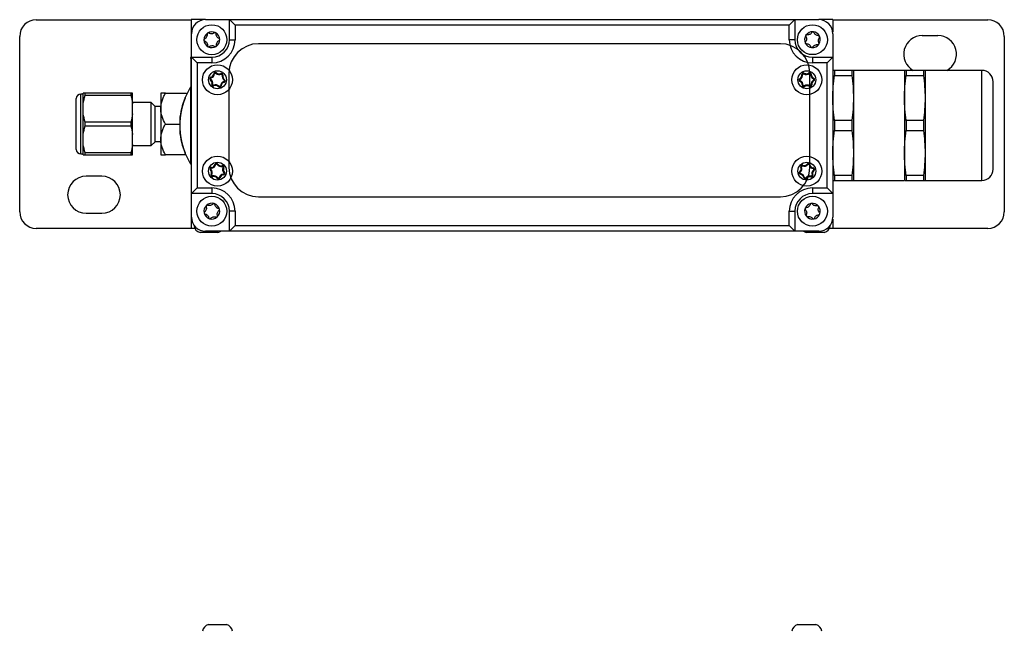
# Model space of a CAD drawing. Header units: inches. Extents: x 2.4 to 15.9, y 1.7 to 9.8.
# Tile 4 of 6: x 5.1 to 8.6, y 7.6 to 9.8. Entities that reach past the tile are written whole.
import ezdxf

# ---------------------------------------------------------------- set-up
doc = ezdxf.new("R2010")
doc.units = ezdxf.units.IN
doc.header["$MEASUREMENT"] = 0

msp = doc.modelspace()

# ---------------------------------------------------------------- linework, layer by layer
at = {"color": 7, "linetype": 'Continuous', "lineweight": 25}
for p, q in [((5.1591, 9.7543), (5.71, 9.7543)), ((5.7605, 9.7546), (5.71, 9.7546)), ((5.71, 9.7546), (5.71, 9.6234)), ((5.7605, 9.7546), (5.8455, 9.7546)), ((5.8455, 9.7546), (7.8555, 9.7546)), ((5.8455, 9.7546), (5.8655, 9.7346)), ((5.8455, 9.6833), (5.8455, 9.7546)), ((7.8355, 9.7346), (5.8655, 9.7346)), ((5.8655, 9.7346), (5.8655, 9.6833)), ((7.8555, 9.7546), (7.8355, 9.7346)), ((7.8355, 9.6833), (7.8355, 9.7346)), ((7.8555, 9.7546), (7.9405, 9.7546)), ((7.8555, 9.7546), (7.8555, 9.6833)), ((7.99, 9.7546), (7.9405, 9.7546)), ((7.99, 9.7546), (7.99, 9.7116)), ((7.99, 9.7543), (8.5409, 9.7543)), ((5.1, 9.0709), (5.1, 9.6952)), ((5.7105, 9.6208), (5.7105, 9.7046)), ((7.9905, 9.7046), (7.9905, 9.6208)), ((8.3084, 9.6978), (8.364, 9.6978)), ((8.6, 9.6952), (8.6, 9.0709)), ((5.8455, 9.6833), (5.8655, 9.6833)), ((7.8555, 9.6833), (7.8355, 9.6833)), ((5.708, 9.6159), (5.708, 9.5158)), ((5.7105, 9.6208), (5.783, 9.6208)), ((5.7305, 9.6008), (5.7105, 9.6208)), ((5.7105, 9.1358), (5.7105, 9.6208)), ((5.783, 9.6008), (5.7305, 9.6008)), ((5.7305, 9.6008), (5.7305, 9.1558)), ((5.783, 9.6208), (5.783, 9.6008)), ((7.918, 9.6208), (7.918, 9.6008)), ((7.918, 9.6208), (7.9905, 9.6208)), ((7.9705, 9.6008), (7.918, 9.6008)), ((7.9905, 9.6208), (7.9705, 9.6008)), ((7.9705, 9.1558), (7.9705, 9.6008)), ((7.9905, 9.6208), (7.9905, 9.1358)), ((5.7915, 9.5624), (5.7902, 9.5625)), ((5.7927, 9.5623), (5.7915, 9.5624)), ((5.7974, 9.564), (5.7983, 9.5649)), ((5.7992, 9.5657), (5.7983, 9.5649)), ((5.8154, 9.5627), (5.816, 9.5616)), ((5.8165, 9.5605), (5.816, 9.5616)), ((5.8215, 9.5569), (5.8203, 9.5573)), ((5.8227, 9.5566), (5.8215, 9.5569)), ((7.8821, 9.5594), (7.8808, 9.5593)), ((7.8833, 9.5596), (7.8821, 9.5594)), ((7.8875, 9.5622), (7.8882, 9.5633)), ((7.8889, 9.5643), (7.8882, 9.5633)), ((7.9054, 9.5649), (7.9062, 9.5639)), ((7.9069, 9.5629), (7.9062, 9.5639)), ((7.9126, 9.5605), (7.9113, 9.5606)), ((7.9138, 9.5604), (7.9126, 9.5605)), ((7.9906, 9.5742), (7.9905, 9.5742)), ((7.9961, 9.5742), (7.9961, 9.5565)), ((8.0581, 9.5742), (7.9961, 9.5742)), ((7.9961, 9.5565), (8.0581, 9.5565)), ((8.0581, 9.5742), (8.0581, 9.5565)), ((8.0636, 9.5742), (8.0581, 9.5742)), ((8.0637, 9.5735), (8.0637, 9.1831)), ((8.2451, 9.5742), (8.0654, 9.5742)), ((8.2451, 9.574), (8.2451, 9.3783)), ((8.2507, 9.5742), (8.2507, 9.5565)), ((8.3126, 9.5742), (8.2507, 9.5742)), ((8.2507, 9.5565), (8.3126, 9.5565)), ((8.3126, 9.5742), (8.3126, 9.5565)), ((8.3182, 9.5742), (8.3126, 9.5742)), ((8.3183, 9.5735), (8.3183, 9.1831)), ((8.5201, 9.5742), (8.32, 9.5742)), ((8.5201, 9.1824), (8.5201, 9.5742)), ((5.7785, 9.5416), (5.7778, 9.5406)), ((5.7792, 9.5426), (5.7785, 9.5416)), ((5.7798, 9.5488), (5.7795, 9.55)), ((5.7801, 9.5475), (5.7798, 9.5488)), ((5.7845, 9.5247), (5.7833, 9.525)), ((5.7857, 9.5244), (5.7845, 9.5247)), ((5.79, 9.52), (5.7895, 9.5211)), ((5.8262, 9.5329), (5.8259, 9.5341)), ((5.8265, 9.5316), (5.8262, 9.5329)), ((5.8275, 9.54), (5.8268, 9.539)), ((5.8282, 9.541), (5.8275, 9.54)), ((7.8736, 9.5436), (7.8731, 9.5447)), ((7.8739, 9.5363), (7.8734, 9.5352)), ((7.8742, 9.5424), (7.8736, 9.5436)), ((7.8744, 9.5375), (7.8739, 9.5363)), ((7.8834, 9.5211), (7.8822, 9.5212)), ((7.8847, 9.521), (7.8834, 9.5211)), ((7.9139, 9.5222), (7.9127, 9.522)), ((7.9152, 9.5223), (7.9139, 9.5222)), ((7.9221, 9.5453), (7.9216, 9.5441)), ((7.9224, 9.538), (7.9218, 9.5392)), ((7.9226, 9.5465), (7.9221, 9.5453)), ((7.9229, 9.5369), (7.9224, 9.538)), ((5.3262, 9.4896), (5.3169, 9.4896)), ((5.3169, 9.2771), (5.3169, 9.4896)), ((5.3262, 9.4557), (5.3262, 9.4926)), ((5.3327, 9.4857), (5.3327, 9.4926)), ((5.4948, 9.4926), (5.3327, 9.4926)), ((5.3327, 9.4857), (5.4948, 9.4857)), ((5.4948, 9.4926), (5.4948, 9.4857)), ((5.5012, 9.4557), (5.5012, 9.4926)), ((5.6012, 9.4927), (5.6012, 9.438)), ((5.6182, 9.4927), (5.6931, 9.4927)), ((5.7105, 9.5158), (5.708, 9.5158)), ((5.708, 9.2408), (5.708, 9.5158)), ((5.79, 9.52), (5.7906, 9.5189)), ((5.8077, 9.5168), (5.8068, 9.5159)), ((5.8077, 9.5168), (5.8086, 9.5176)), ((5.8145, 9.5192), (5.8133, 9.5193)), ((5.8158, 9.5191), (5.8145, 9.5192)), ((7.8898, 9.5177), (7.8891, 9.5187)), ((7.8898, 9.5177), (7.8906, 9.5167)), ((7.9078, 9.5183), (7.9071, 9.5173)), ((7.9078, 9.5183), (7.9085, 9.5194)), ((5.3262, 9.4202), (5.3262, 9.4557)), ((5.5678, 9.4596), (5.5012, 9.4596)), ((5.5012, 9.4202), (5.5012, 9.4557)), ((5.5812, 9.4461), (5.5678, 9.4596)), ((5.5678, 9.3172), (5.5678, 9.4596)), ((5.688, 9.4757), (5.688, 9.4776)), ((5.3262, 9.3464), (5.3262, 9.4202)), ((5.5012, 9.3464), (5.5012, 9.4202)), ((5.5812, 9.3289), (5.5812, 9.4461)), ((5.6012, 9.4458), (5.5812, 9.4458)), ((5.6012, 9.438), (5.6012, 9.3286)), ((5.3327, 9.3765), (5.3327, 9.3901)), ((5.4948, 9.3901), (5.3327, 9.3901)), ((5.4948, 9.3901), (5.4948, 9.3765)), ((5.6182, 9.3833), (5.6688, 9.3833)), ((5.6695, 9.3977), (5.6687, 9.3977)), ((7.9961, 9.396), (7.9961, 9.3606)), ((8.0581, 9.396), (7.9961, 9.396)), ((8.0581, 9.396), (8.0581, 9.3606)), ((8.2507, 9.396), (8.2507, 9.3606)), ((8.3126, 9.396), (8.2507, 9.396)), ((8.3126, 9.396), (8.3126, 9.3606)), ((5.3262, 9.311), (5.3262, 9.3464)), ((5.3327, 9.3765), (5.4948, 9.3765)), ((5.5012, 9.311), (5.5012, 9.3464)), ((5.6687, 9.3589), (5.6695, 9.3589)), ((7.9961, 9.3606), (8.0581, 9.3606)), ((8.2451, 9.3783), (8.2451, 9.1827)), ((8.2507, 9.3606), (8.3126, 9.3606)), ((8.5605, 9.2228), (8.5605, 9.3783)), ((5.3262, 9.2741), (5.3262, 9.311)), ((5.5012, 9.2741), (5.5012, 9.311)), ((5.5678, 9.307), (5.5812, 9.3205)), ((5.5678, 9.307), (5.5678, 9.3172)), ((5.5812, 9.3205), (5.5812, 9.3289)), ((5.5812, 9.3208), (5.6012, 9.3208)), ((5.6012, 9.3286), (5.6012, 9.2739)), ((5.3169, 9.2771), (5.3262, 9.2771)), ((5.4948, 9.2809), (5.3327, 9.2809)), ((5.3327, 9.2741), (5.3327, 9.2809)), ((5.4948, 9.2809), (5.4948, 9.2741)), ((5.5012, 9.307), (5.5678, 9.307)), ((5.688, 9.279), (5.688, 9.281)), ((5.3327, 9.2741), (5.4948, 9.2741)), ((5.6902, 9.2739), (5.6182, 9.2739)), ((5.708, 9.2408), (5.7105, 9.2408)), ((5.71, 9.2408), (5.71, 9.0121)), ((5.8019, 9.2396), (5.8029, 9.2403)), ((5.804, 9.241), (5.8029, 9.2403)), ((7.8995, 9.241), (7.9005, 9.2402)), ((7.9015, 9.2394), (7.9005, 9.2402)), ((5.7791, 9.2212), (5.7782, 9.2203)), ((5.78, 9.2221), (5.7791, 9.2212)), ((5.7817, 9.228), (5.7817, 9.2292)), ((5.7818, 9.2267), (5.7817, 9.228)), ((5.7957, 9.2392), (5.7945, 9.2396)), ((5.7969, 9.2389), (5.7957, 9.2392)), ((5.8193, 9.235), (5.8196, 9.2338)), ((5.8199, 9.2326), (5.8196, 9.2338)), ((5.8242, 9.2281), (5.8231, 9.2287)), ((5.8253, 9.2276), (5.8242, 9.2281)), ((5.8269, 9.2104), (5.826, 9.2095)), ((5.8278, 9.2113), (5.8269, 9.2104)), ((7.8737, 9.2128), (7.8729, 9.2137)), ((7.8745, 9.2118), (7.8737, 9.2128)), ((7.8756, 9.2058), (7.8754, 9.2046)), ((7.8758, 9.207), (7.8756, 9.2058)), ((7.8781, 9.2302), (7.877, 9.2297)), ((7.8793, 9.2306), (7.8781, 9.2302)), ((7.8828, 9.2342), (7.8832, 9.2354)), ((7.8836, 9.2365), (7.8832, 9.2354)), ((7.9075, 9.2384), (7.9063, 9.2382)), ((7.9088, 9.2386), (7.9075, 9.2384)), ((7.9204, 9.2258), (7.9202, 9.2246)), ((7.9206, 9.2271), (7.9204, 9.2258)), ((7.9223, 9.2188), (7.9215, 9.2198)), ((7.9231, 9.2179), (7.9223, 9.2188)), ((5.392, 9.1977), (5.3364, 9.1977)), ((5.7818, 9.2035), (5.7807, 9.204)), ((5.7829, 9.2029), (5.7818, 9.2035)), ((5.7864, 9.1978), (5.7861, 9.199)), ((5.7864, 9.1978), (5.7867, 9.1966)), ((5.8031, 9.1913), (5.802, 9.1906)), ((5.8031, 9.1913), (5.8041, 9.192)), ((5.8103, 9.1924), (5.8091, 9.1927)), ((5.8115, 9.1921), (5.8103, 9.1924)), ((5.8243, 9.2036), (5.8242, 9.2049)), ((5.8243, 9.2024), (5.8243, 9.2036)), ((7.8885, 9.1932), (7.8872, 9.193)), ((7.8897, 9.1934), (7.8885, 9.1932)), ((7.8955, 9.1914), (7.8945, 9.1922)), ((7.8955, 9.1914), (7.8965, 9.1906)), ((7.9128, 9.1963), (7.9124, 9.1951)), ((7.9128, 9.1963), (7.9132, 9.1974)), ((7.9179, 9.2014), (7.9167, 9.201)), ((7.919, 9.2019), (7.9179, 9.2014)), ((7.9906, 9.1824), (7.9961, 9.1824)), ((7.9961, 9.2001), (7.9961, 9.1824)), ((8.0581, 9.2001), (7.9961, 9.2001)), ((7.9961, 9.1824), (8.0581, 9.1824)), ((8.0581, 9.2001), (8.0581, 9.1824)), ((8.0636, 9.1824), (8.2434, 9.1824)), ((8.2452, 9.1824), (8.2507, 9.1824)), ((8.2507, 9.2001), (8.2507, 9.1824)), ((8.3126, 9.2001), (8.2507, 9.2001)), ((8.2507, 9.1824), (8.3126, 9.1824)), ((8.3126, 9.2001), (8.3126, 9.1824)), ((8.3182, 9.1824), (8.5201, 9.1824)), ((5.7305, 9.1558), (5.7105, 9.1358)), ((5.7105, 9.0521), (5.7105, 9.1358)), ((5.783, 9.1358), (5.7105, 9.1358)), ((5.7305, 9.1558), (5.783, 9.1558)), ((5.783, 9.1558), (5.783, 9.1358)), ((7.918, 9.1558), (7.9705, 9.1558)), ((7.918, 9.1558), (7.918, 9.1358)), ((7.9905, 9.1358), (7.918, 9.1358)), ((7.9905, 9.1358), (7.9705, 9.1558)), ((7.9905, 9.1358), (7.9905, 9.0521)), ((5.3364, 9.0659), (5.392, 9.0659)), ((5.8655, 9.0733), (5.8455, 9.0733)), ((5.8455, 9.0021), (5.8455, 9.0733)), ((5.8655, 9.0733), (5.8655, 9.0221)), ((7.8355, 9.0221), (7.8355, 9.0733)), ((7.8355, 9.0733), (7.8555, 9.0733)), ((7.8555, 9.0733), (7.8555, 9.0021)), ((7.99, 9.045), (7.99, 9.0121)), ((5.7228, 9.0118), (5.1591, 9.0118)), ((5.7227, 9.0121), (5.71, 9.0121)), ((5.7198, 9.0231), (5.7198, 9.0215)), ((5.7209, 9.0215), (5.7198, 9.0215)), ((5.787, 8.9976), (5.7411, 8.9976)), ((5.8455, 9.0021), (5.7605, 9.0021)), ((5.8049, 8.9976), (5.787, 8.9976)), ((5.8655, 9.0221), (5.8455, 9.0021)), ((7.8555, 9.0021), (5.8455, 9.0021)), ((5.8655, 9.0221), (7.8355, 9.0221)), ((7.8355, 9.0221), (7.8555, 9.0021)), ((7.9405, 9.0021), (7.8555, 9.0021)), ((7.9387, 8.9976), (7.8961, 8.9976)), ((7.9599, 8.9976), (7.9387, 8.9976)), ((8.5409, 9.0118), (7.9782, 9.0118)), ((7.99, 9.0121), (7.9783, 9.0121)), ((7.9813, 9.0215), (7.9801, 9.0215)), ((7.9813, 9.0215), (7.9813, 9.0231)), ((5.7711, 7.6028), (5.8349, 7.6028)), ((7.8661, 7.6028), (7.9299, 7.6028))]:
    msp.add_line(p, q, dxfattribs=at)
at = {"color": 7, "linetype": 'Continuous'}
for p, q in [((7.804, 9.6691), (5.949, 9.6691)), ((5.844, 9.5641), (5.844, 9.2291)), ((7.909, 9.2291), (7.909, 9.5641)), ((5.949, 9.1241), (7.804, 9.1241))]:
    msp.add_line(p, q, dxfattribs=at)
at = {"color": 7, "linetype": 'Continuous', "lineweight": 25}
for centre, radius in [((5.783, 9.6833), 0.0533), ((7.918, 9.6833), 0.0532), ((5.803, 9.5408), 0.0533), ((7.898, 9.5408), 0.0533), ((5.803, 9.5408), 0.0319), ((7.898, 9.5408), 0.0319), ((5.803, 9.2158), 0.0533), ((5.803, 9.2158), 0.0319), ((7.898, 9.2158), 0.0532), ((7.898, 9.2158), 0.0319), ((5.783, 9.0733), 0.0533), ((7.918, 9.0733), 0.0533)]:
    msp.add_circle(centre, radius, dxfattribs=at)
for centre, radius, start, end in [((5.1591, 9.6952), 0.0591, 90, 180), ((5.7605, 9.7046), 0.05, 90, 180), ((7.9405, 9.7046), 0.05, 0, 90), ((8.5409, 9.6952), 0.0591, 0, 90), ((5.783, 9.6833), 0.028, 122.2874, 182.2874), ((5.783, 9.6833), 0.028, 62.2874, 122.2874), ((5.783, 9.6833), 0.028, 2.2874, 62.2874), ((7.918, 9.6833), 0.028, 145.5992, 205.5992), ((7.918, 9.6833), 0.028, 85.5992, 145.5992), ((7.918, 9.6833), 0.028, 25.5992, 85.5992), ((7.918, 9.6833), 0.028, 325.5992, 25.5992), ((8.3084, 9.6318), 0.066, 90, 240.7129), ((8.364, 9.6318), 0.066, 299.2871, 90), ((5.783, 9.6833), 0.028, 182.2874, 242.2874), ((5.783, 9.6833), 0.0625, 270, 0), ((5.783, 9.6833), 0.0825, 270, 0), ((5.783, 9.6833), 0.028, 302.2874, 2.2874), ((7.918, 9.6833), 0.0825, 180, 270), ((7.918, 9.6833), 0.0625, 180, 270), ((7.918, 9.6833), 0.028, 205.5992, 265.5992), ((7.918, 9.6833), 0.028, 265.5992, 325.5992), ((5.783, 9.6833), 0.028, 242.2874, 302.2874), ((5.7761, 9.5637), 0.0142, 284.0748, 355.113), ((5.7761, 9.5637), 0.0155, 284.0748, 355.113), ((5.7761, 9.5637), 0.0167, 284.0748, 355.113), ((5.7954, 9.5621), 0.00524, 44.0748, 175.113), ((5.7954, 9.5621), 0.00399, 44.0748, 175.113), ((5.7954, 9.5621), 0.00274, 44.0748, 175.113), ((5.8094, 9.5756), 0.0167, 224.0748, 295.113), ((5.8094, 9.5756), 0.0155, 224.0748, 295.113), ((5.8094, 9.5756), 0.0142, 224.0748, 295.113), ((5.8176, 9.558), 0.00524, 344.0748, 115.113), ((5.8176, 9.558), 0.00399, 344.0748, 115.113), ((5.8176, 9.558), 0.00274, 344.0748, 115.113), ((5.8363, 9.5527), 0.0167, 164.0748, 235.113), ((5.8363, 9.5527), 0.0155, 164.0748, 235.113), ((5.8363, 9.5527), 0.0142, 164.0748, 235.113), ((7.8667, 9.5574), 0.0142, 296.524, 7.5621), ((7.8667, 9.5574), 0.0155, 296.524, 7.5621), ((7.8667, 9.5574), 0.0167, 296.524, 7.5621), ((7.886, 9.56), 0.00524, 56.524, 187.5621), ((7.886, 9.56), 0.00399, 56.524, 187.5621), ((7.886, 9.56), 0.00274, 56.524, 187.5621), ((7.8967, 9.5762), 0.0167, 236.524, 307.5621), ((7.8967, 9.5762), 0.0155, 236.524, 307.5621), ((7.8967, 9.5762), 0.0142, 236.524, 307.5621), ((7.9086, 9.5608), 0.00524, 356.524, 127.5621), ((7.9086, 9.5608), 0.00399, 356.524, 127.5621), ((7.9086, 9.5608), 0.00274, 356.524, 127.5621), ((7.928, 9.5596), 0.0167, 176.524, 247.5621), ((7.928, 9.5596), 0.0155, 176.524, 247.5621), ((7.928, 9.5596), 0.0142, 176.524, 247.5621), ((8.5201, 9.5338), 0.0404, 0, 90), ((5.7808, 9.5449), 0.00524, 104.0748, 235.113), ((5.7808, 9.5449), 0.00399, 104.0748, 235.113), ((5.7697, 9.5289), 0.0142, 344.0748, 55.113), ((5.7808, 9.5449), 0.00274, 104.0748, 235.113), ((5.7697, 9.5289), 0.0155, 344.0748, 55.113), ((5.7697, 9.5289), 0.0167, 344.0748, 55.113), ((5.7884, 9.5236), 0.00524, 164.0748, 295.113), ((5.7884, 9.5236), 0.00399, 164.0748, 295.113), ((5.7884, 9.5236), 0.00274, 164.0748, 295.113), ((5.7966, 9.506), 0.0167, 44.0748, 115.113), ((5.7966, 9.506), 0.0155, 44.0748, 115.113), ((5.7966, 9.506), 0.0142, 44.0748, 115.113), ((5.8299, 9.5179), 0.0167, 104.0748, 175.113), ((5.8299, 9.5179), 0.0155, 104.0748, 175.113), ((5.8299, 9.5179), 0.0142, 104.0748, 175.113), ((5.8252, 9.5367), 0.00274, 284.0748, 55.113), ((5.8252, 9.5367), 0.00399, 284.0748, 55.113), ((5.8252, 9.5367), 0.00524, 284.0748, 55.113), ((7.8754, 9.54), 0.00524, 116.524, 247.5621), ((7.8754, 9.54), 0.00399, 116.524, 247.5621), ((7.8754, 9.54), 0.00274, 116.524, 247.5621), ((7.868, 9.522), 0.0142, 356.524, 67.5621), ((7.868, 9.522), 0.0155, 356.524, 67.5621), ((7.868, 9.522), 0.0167, 356.524, 67.5621), ((7.8874, 9.5209), 0.00524, 176.524, 307.5621), ((7.8874, 9.5209), 0.00399, 176.524, 307.5621), ((7.8874, 9.5209), 0.00274, 176.524, 307.5621), ((7.8993, 9.5054), 0.0167, 56.524, 127.5621), ((7.8993, 9.5054), 0.0155, 56.524, 127.5621), ((7.91, 9.5217), 0.00524, 236.524, 7.5621), ((7.91, 9.5217), 0.00399, 236.524, 7.5621), ((7.91, 9.5217), 0.00274, 236.524, 7.5621), ((7.9293, 9.5242), 0.0167, 116.524, 187.5621), ((7.9293, 9.5242), 0.0155, 116.524, 187.5621), ((7.9293, 9.5242), 0.0142, 116.524, 187.5621), ((7.9206, 9.5416), 0.00274, 296.524, 67.5621), ((7.9206, 9.5416), 0.00399, 296.524, 67.5621), ((7.9206, 9.5416), 0.00524, 296.524, 67.5621), ((5.3169, 9.4739), 0.0156, 90, 180), ((5.9243, 9.3783), 0.2563, 147.5596, 157.2165), ((5.8106, 9.5195), 0.00524, 224.0748, 355.113), ((5.8106, 9.5195), 0.00399, 224.0748, 355.113), ((5.8106, 9.5195), 0.00274, 224.0748, 355.113), ((7.8993, 9.5054), 0.0142, 56.524, 127.5621), ((5.9243, 9.3783), 0.2563, 157.2165, 175.6651), ((5.9243, 9.3783), 0.2556, 157.6111, 202.3889), ((5.9243, 9.3783), 0.2563, 184.3349, 202.7835), ((5.3169, 9.2927), 0.0156, 180, 270), ((5.9243, 9.3783), 0.2563, 202.7835, 212.4404), ((5.7996, 9.2381), 0.00524, 33.2122, 164.2504), ((5.7996, 9.2381), 0.00399, 33.2122, 164.2504), ((5.7996, 9.2381), 0.00274, 33.2122, 164.2504), ((5.8158, 9.2488), 0.0155, 213.2122, 284.2504), ((5.8158, 9.2488), 0.0142, 213.2122, 284.2504), ((7.8885, 9.2499), 0.0155, 250.0821, 321.1203), ((7.8885, 9.2499), 0.0142, 250.0821, 321.1203), ((7.9036, 9.2377), 0.00524, 10.0821, 141.1203), ((7.9036, 9.2377), 0.00399, 10.0821, 141.1203), ((7.9036, 9.2377), 0.00274, 10.0821, 141.1203), ((5.7819, 9.224), 0.00524, 93.2122, 224.2504), ((5.7819, 9.224), 0.00399, 93.2122, 224.2504), ((5.768, 9.2104), 0.0142, 333.2122, 44.2504), ((5.768, 9.2104), 0.0155, 333.2122, 44.2504), ((5.7819, 9.224), 0.00274, 93.2122, 224.2504), ((5.768, 9.2104), 0.0167, 333.2122, 44.2504), ((5.7809, 9.2434), 0.0142, 273.2122, 344.2504), ((5.7809, 9.2434), 0.0155, 273.2122, 344.2504), ((5.7809, 9.2434), 0.0167, 273.2122, 344.2504), ((5.8158, 9.2488), 0.0167, 213.2122, 284.2504), ((5.8206, 9.2299), 0.00524, 333.2122, 104.2504), ((5.8206, 9.2299), 0.00399, 333.2122, 104.2504), ((5.8206, 9.2299), 0.00274, 333.2122, 104.2504), ((5.838, 9.2212), 0.0167, 153.2122, 224.2504), ((5.838, 9.2212), 0.0155, 153.2122, 224.2504), ((5.838, 9.2212), 0.0142, 153.2122, 224.2504), ((5.8241, 9.2076), 0.00274, 273.2122, 44.2504), ((5.8241, 9.2076), 0.00524, 273.2122, 44.2504), ((5.8241, 9.2076), 0.00399, 273.2122, 44.2504), ((7.8762, 9.2097), 0.00524, 130.0821, 261.1203), ((7.8762, 9.2097), 0.00399, 130.0821, 261.1203), ((7.8637, 9.2246), 0.0142, 310.0821, 21.1203), ((7.8762, 9.2097), 0.00274, 130.0821, 261.1203), ((7.8637, 9.2246), 0.0155, 310.0821, 21.1203), ((7.8637, 9.2246), 0.0167, 310.0821, 21.1203), ((7.8732, 9.1905), 0.0155, 10.0821, 81.1203), ((7.8732, 9.1905), 0.0167, 10.0821, 81.1203), ((7.8819, 9.2316), 0.00524, 70.0821, 201.1203), ((7.8819, 9.2316), 0.00399, 70.0821, 201.1203), ((7.8819, 9.2316), 0.00274, 70.0821, 201.1203), ((7.8885, 9.2499), 0.0167, 250.0821, 321.1203), ((7.9228, 9.2411), 0.0167, 190.0821, 261.1203), ((7.9228, 9.2411), 0.0155, 190.0821, 261.1203), ((7.9228, 9.2411), 0.0142, 190.0821, 261.1203), ((7.9323, 9.207), 0.0167, 130.0821, 201.1203), ((7.9323, 9.207), 0.0155, 130.0821, 201.1203), ((7.9323, 9.207), 0.0142, 130.0821, 201.1203), ((7.9198, 9.2219), 0.00274, 310.0821, 81.1203), ((7.9198, 9.2219), 0.00399, 310.0821, 81.1203), ((7.9198, 9.2219), 0.00524, 310.0821, 81.1203), ((8.5201, 9.2228), 0.0404, 270, 0), ((5.3364, 9.1318), 0.0659, 90, 270), ((5.392, 9.1318), 0.0659, 270, 90), ((5.7854, 9.2017), 0.00524, 153.2122, 284.2504), ((5.7854, 9.2017), 0.00399, 153.2122, 284.2504), ((5.7854, 9.2017), 0.00274, 153.2122, 284.2504), ((5.7902, 9.1828), 0.0167, 33.2122, 104.2504), ((5.7902, 9.1828), 0.0155, 33.2122, 104.2504), ((5.7902, 9.1828), 0.0142, 33.2122, 104.2504), ((5.8064, 9.1935), 0.00524, 213.2122, 344.2504), ((5.8064, 9.1935), 0.00399, 213.2122, 344.2504), ((5.8064, 9.1935), 0.00274, 213.2122, 344.2504), ((5.8251, 9.1882), 0.0167, 93.2122, 164.2504), ((5.8251, 9.1882), 0.0155, 93.2122, 164.2504), ((5.8251, 9.1882), 0.0142, 93.2122, 164.2504), ((7.8732, 9.1905), 0.0142, 10.0821, 81.1203), ((7.8924, 9.1939), 0.00524, 190.0821, 321.1203), ((7.8924, 9.1939), 0.00399, 190.0821, 321.1203), ((7.8924, 9.1939), 0.00274, 190.0821, 321.1203), ((7.9075, 9.1817), 0.0167, 70.0821, 141.1203), ((7.9075, 9.1817), 0.0155, 70.0821, 141.1203), ((7.9075, 9.1817), 0.0142, 70.0821, 141.1203), ((7.9141, 9.2), 0.00524, 250.0821, 21.1203), ((7.9141, 9.2), 0.00399, 250.0821, 21.1203), ((7.9141, 9.2), 0.00274, 250.0821, 21.1203), ((5.783, 9.0733), 0.0825, 0, 90), ((5.783, 9.0733), 0.0625, 0, 90), ((7.918, 9.0733), 0.0825, 90, 180), ((7.918, 9.0733), 0.0625, 90, 180), ((5.783, 9.0733), 0.028, 73.15, 133.15), ((5.783, 9.0733), 0.028, 13.15, 73.15), ((7.918, 9.0733), 0.028, 99.1573, 159.1573), ((7.918, 9.0733), 0.028, 39.1573, 99.1573), ((5.1591, 9.0709), 0.0591, 180, 270), ((5.783, 9.0733), 0.028, 133.15, 193.15), ((5.783, 9.0733), 0.028, 193.15, 253.15), ((5.783, 9.0733), 0.028, 313.15, 13.15), ((7.918, 9.0733), 0.028, 159.1573, 219.1573), ((7.918, 9.0733), 0.028, 339.1573, 39.1573), ((8.5409, 9.0709), 0.0591, 270, 0), ((5.7605, 9.0521), 0.05, 180, 270), ((5.783, 9.0733), 0.028, 253.15, 313.15), ((7.918, 9.0733), 0.028, 219.1573, 279.1573), ((7.918, 9.0733), 0.028, 279.1573, 339.1573), ((7.9405, 9.0521), 0.05, 270, 0), ((5.7478, 9.025), 0.0283, 187.1056, 256.3073), ((5.7982, 9.025), 0.0283, 283.6927, 305.6695), ((7.9028, 9.025), 0.0283, 234.3305, 256.3073), ((7.9532, 9.025), 0.0283, 283.6927, 352.8944), ((5.7778, 7.5753), 0.0283, 103.6927, 172.8944), ((5.8282, 7.5753), 0.0283, 7.1056, 76.3073), ((7.8728, 7.5753), 0.0283, 103.6927, 172.8944), ((7.9232, 7.5753), 0.0283, 7.1056, 76.3073)]:
    msp.add_arc(centre, radius, start, end, dxfattribs=at)
at = {"color": 7, "linetype": 'Continuous'}
for centre, start, end in [((5.949, 9.5641), 90, 180), ((7.804, 9.5641), 0, 90), ((5.949, 9.2291), 180, 270), ((7.804, 9.2291), 270, 0)]:
    msp.add_arc(centre, 0.105, start, end, dxfattribs=at)
at = {"color": 7, "linetype": 'Continuous', "lineweight": 25}
for points, knots in [([(5.7662, 9.7032), (5.7665, 9.7015), (5.7664, 9.6999), (5.7658, 9.6964), (5.7653, 9.6947), (5.7636, 9.6915), (5.7625, 9.69), (5.76, 9.6876), (5.7586, 9.6866), (5.7571, 9.6858)], [0, 0, 0, 0, 0.25, 0.25, 0.5, 0.5, 0.75, 0.75, 1, 1, 1, 1]), ([(5.768, 9.707), (5.7674, 9.7066), (5.7669, 9.706), (5.7663, 9.7046), (5.7662, 9.7039), (5.7662, 9.7032)], [0, 0, 0, 0, 0.5, 0.5, 1, 1, 1, 1]), ([(5.7722, 9.707), (5.7717, 9.7073), (5.7709, 9.7076), (5.7695, 9.7076), (5.7687, 9.7074), (5.768, 9.707)], [0, 0, 0, 0, 0.5, 0.5, 1, 1, 1, 1]), ([(5.7918, 9.7077), (5.7905, 9.7068), (5.7891, 9.7059), (5.7858, 9.7047), (5.784, 9.7044), (5.7804, 9.7042), (5.7785, 9.7044), (5.7752, 9.7054), (5.7736, 9.7061), (5.7722, 9.707)], [0, 0, 0, 0, 0.25, 0.25, 0.5, 0.5, 0.75, 0.75, 1, 1, 1, 1]), ([(5.796, 9.7081), (5.7953, 9.7084), (5.7945, 9.7086), (5.7931, 9.7085), (5.7924, 9.7082), (5.7918, 9.7077)], [0, 0, 0, 0, 0.5, 0.5, 1, 1, 1, 1]), ([(5.7981, 9.7045), (5.7981, 9.7051), (5.798, 9.7059), (5.7973, 9.7072), (5.7967, 9.7077), (5.796, 9.7081)], [0, 0, 0, 0, 0.5, 0.5, 1, 1, 1, 1]), ([(5.8086, 9.6879), (5.8071, 9.6885), (5.8056, 9.6894), (5.8029, 9.6916), (5.8017, 9.693), (5.7998, 9.696), (5.7991, 9.6977), (5.7982, 9.7011), (5.798, 9.7028), (5.7981, 9.7045)], [0, 0, 0, 0, 0.25, 0.25, 0.5, 0.5, 0.75, 0.75, 1, 1, 1, 1]), ([(7.8949, 9.6991), (7.8945, 9.6985), (7.8942, 9.6977), (7.8942, 9.6962), (7.8944, 9.6955), (7.8948, 9.6949)], [0, 0, 0, 0, 0.5, 0.5, 1, 1, 1, 1]), ([(7.8988, 9.7008), (7.8981, 9.7009), (7.8973, 9.7008), (7.896, 9.7003), (7.8953, 9.6998), (7.8949, 9.6991)], [0, 0, 0, 0, 0.5, 0.5, 1, 1, 1, 1]), ([(7.9164, 9.7092), (7.9156, 9.7078), (7.9146, 9.7065), (7.9121, 9.7041), (7.9106, 9.703), (7.9073, 9.7015), (7.9055, 9.7009), (7.9021, 9.7005), (7.9004, 9.7005), (7.8988, 9.7008)], [0, 0, 0, 0, 0.25, 0.25, 0.5, 0.5, 0.75, 0.75, 1, 1, 1, 1]), ([(7.9201, 9.7112), (7.9194, 9.7113), (7.9186, 9.7111), (7.9173, 9.7104), (7.9168, 9.7099), (7.9164, 9.7092)], [0, 0, 0, 0, 0.5, 0.5, 1, 1, 1, 1]), ([(7.9235, 9.7087), (7.9233, 9.7094), (7.9228, 9.71), (7.9217, 9.7109), (7.9209, 9.7112), (7.9201, 9.7112)], [0, 0, 0, 0, 0.5, 0.5, 1, 1, 1, 1]), ([(7.9397, 9.6976), (7.938, 9.6976), (7.9364, 9.6978), (7.933, 9.6988), (7.9314, 9.6996), (7.9284, 9.7017), (7.927, 9.7029), (7.9249, 9.7057), (7.9241, 9.7072), (7.9235, 9.7087)], [0, 0, 0, 0, 0.25, 0.25, 0.5, 0.5, 0.75, 0.75, 1, 1, 1, 1]), ([(7.9433, 9.6954), (7.9429, 9.6961), (7.9424, 9.6967), (7.9411, 9.6974), (7.9404, 9.6976), (7.9397, 9.6976)], [0, 0, 0, 0, 0.5, 0.5, 1, 1, 1, 1]), ([(7.9428, 9.6912), (7.9432, 9.6918), (7.9435, 9.6924), (7.9437, 9.6939), (7.9436, 9.6947), (7.9433, 9.6954)], [0, 0, 0, 0, 0.5, 0.5, 1, 1, 1, 1]), ([(5.7571, 9.6858), (5.7565, 9.6855), (5.756, 9.685), (5.7552, 9.6837), (5.755, 9.683), (5.755, 9.6822)], [0, 0, 0, 0, 0.5, 0.5, 1, 1, 1, 1]), ([(5.755, 9.6822), (5.7551, 9.6814), (5.7553, 9.6807), (5.7562, 9.6795), (5.7568, 9.679), (5.7574, 9.6787)], [0, 0, 0, 0, 0.5, 0.5, 1, 1, 1, 1]), ([(5.7574, 9.6787), (5.7589, 9.6781), (5.7604, 9.6772), (5.7631, 9.675), (5.7643, 9.6736), (5.7662, 9.6706), (5.7669, 9.6689), (5.7678, 9.6655), (5.768, 9.6638), (5.7679, 9.6622)], [0, 0, 0, 0, 0.25, 0.25, 0.5, 0.5, 0.75, 0.75, 1, 1, 1, 1]), ([(5.7679, 9.6622), (5.7679, 9.6615), (5.768, 9.6607), (5.7687, 9.6594), (5.7693, 9.6589), (5.77, 9.6585)], [0, 0, 0, 0, 0.5, 0.5, 1, 1, 1, 1]), ([(5.7742, 9.6589), (5.7755, 9.6599), (5.7769, 9.6607), (5.7802, 9.6619), (5.782, 9.6622), (5.7856, 9.6624), (5.7875, 9.6622), (5.7908, 9.6612), (5.7924, 9.6605), (5.7938, 9.6596)], [0, 0, 0, 0, 0.25, 0.25, 0.5, 0.5, 0.75, 0.75, 1, 1, 1, 1]), ([(5.798, 9.6596), (5.7986, 9.66), (5.7991, 9.6607), (5.7997, 9.662), (5.7998, 9.6627), (5.7998, 9.6634)], [0, 0, 0, 0, 0.5, 0.5, 1, 1, 1, 1]), ([(5.7998, 9.6634), (5.7995, 9.6651), (5.7996, 9.6667), (5.8002, 9.6702), (5.8007, 9.6719), (5.8024, 9.6751), (5.8035, 9.6766), (5.806, 9.679), (5.8074, 9.68), (5.8089, 9.6808)], [0, 0, 0, 0, 0.25, 0.25, 0.5, 0.5, 0.75, 0.75, 1, 1, 1, 1]), ([(5.811, 9.6844), (5.8109, 9.6852), (5.8107, 9.6859), (5.8098, 9.6872), (5.8092, 9.6876), (5.8086, 9.6879)], [0, 0, 0, 0, 0.5, 0.5, 1, 1, 1, 1]), ([(5.8089, 9.6808), (5.8095, 9.6811), (5.81, 9.6816), (5.8108, 9.6829), (5.811, 9.6837), (5.811, 9.6844)], [0, 0, 0, 0, 0.5, 0.5, 1, 1, 1, 1]), ([(7.8932, 9.6754), (7.8928, 9.6748), (7.8925, 9.6742), (7.8923, 9.6727), (7.8924, 9.6719), (7.8927, 9.6712)], [0, 0, 0, 0, 0.5, 0.5, 1, 1, 1, 1]), ([(7.8927, 9.6712), (7.8931, 9.6705), (7.8936, 9.6699), (7.8949, 9.6692), (7.8956, 9.669), (7.8963, 9.669)], [0, 0, 0, 0, 0.5, 0.5, 1, 1, 1, 1]), ([(7.8948, 9.6949), (7.8956, 9.6935), (7.8962, 9.692), (7.897, 9.6886), (7.8972, 9.6867), (7.8969, 9.6831), (7.8965, 9.6813), (7.8952, 9.6781), (7.8943, 9.6767), (7.8932, 9.6754)], [0, 0, 0, 0, 0.25, 0.25, 0.5, 0.5, 0.75, 0.75, 1, 1, 1, 1]), ([(7.8963, 9.669), (7.898, 9.669), (7.8996, 9.6688), (7.903, 9.6678), (7.9046, 9.667), (7.9076, 9.665), (7.909, 9.6637), (7.9111, 9.6609), (7.9119, 9.6594), (7.9125, 9.6579)], [0, 0, 0, 0, 0.25, 0.25, 0.5, 0.5, 0.75, 0.75, 1, 1, 1, 1]), ([(7.9196, 9.6574), (7.9204, 9.6588), (7.9214, 9.6601), (7.9239, 9.6625), (7.9254, 9.6636), (7.9287, 9.6651), (7.9305, 9.6657), (7.9339, 9.6661), (7.9356, 9.6661), (7.9372, 9.6658)], [0, 0, 0, 0, 0.25, 0.25, 0.5, 0.5, 0.75, 0.75, 1, 1, 1, 1]), ([(7.9372, 9.6658), (7.9379, 9.6657), (7.9387, 9.6658), (7.94, 9.6664), (7.9407, 9.6669), (7.9411, 9.6675)], [0, 0, 0, 0, 0.5, 0.5, 1, 1, 1, 1]), ([(7.9412, 9.6717), (7.9404, 9.6731), (7.9398, 9.6746), (7.939, 9.6781), (7.9388, 9.6799), (7.9391, 9.6835), (7.9395, 9.6853), (7.9408, 9.6885), (7.9417, 9.69), (7.9428, 9.6912)], [0, 0, 0, 0, 0.25, 0.25, 0.5, 0.5, 0.75, 0.75, 1, 1, 1, 1]), ([(7.9411, 9.6675), (7.9415, 9.6681), (7.9418, 9.6689), (7.9418, 9.6704), (7.9416, 9.6711), (7.9412, 9.6717)], [0, 0, 0, 0, 0.5, 0.5, 1, 1, 1, 1]), ([(5.77, 9.6585), (5.7707, 9.6582), (5.7715, 9.658), (5.7729, 9.6582), (5.7736, 9.6584), (5.7742, 9.6589)], [0, 0, 0, 0, 0.5, 0.5, 1, 1, 1, 1]), ([(5.7938, 9.6596), (5.7943, 9.6593), (5.7951, 9.659), (5.7965, 9.659), (5.7973, 9.6592), (5.798, 9.6596)], [0, 0, 0, 0, 0.5, 0.5, 1, 1, 1, 1]), ([(7.9125, 9.6579), (7.9127, 9.6573), (7.9132, 9.6567), (7.9143, 9.6557), (7.9151, 9.6554), (7.9159, 9.6554)], [0, 0, 0, 0, 0.5, 0.5, 1, 1, 1, 1]), ([(7.9159, 9.6554), (7.9166, 9.6553), (7.9174, 9.6555), (7.9187, 9.6562), (7.9192, 9.6568), (7.9196, 9.6574)], [0, 0, 0, 0, 0.5, 0.5, 1, 1, 1, 1]), ([(5.708, 9.6159), (5.7081, 9.6173), (5.7083, 9.6203), (5.7097, 9.6229), (5.7105, 9.6243)], [0, 0, 0, 0, 0.4542161, 1, 1, 1, 1]), ([(8.5605, 9.3783), (8.5605, 9.4195), (8.5605, 9.4591), (8.5605, 9.5174), (8.5605, 9.5338), (8.5605, 9.5338)], [0, 0, 0, 0, 0.5, 0.5, 1, 1, 1, 1]), ([(5.6012, 9.438), (5.6012, 9.4476), (5.603, 9.4569), (5.6075, 9.4707), (5.6093, 9.4752), (5.6134, 9.4841), (5.6157, 9.4884), (5.6182, 9.4927)], [0, 0, 0, 0, 0.5, 0.5, 0.75, 0.75, 1, 1, 1, 1]), ([(5.6182, 9.4927), (5.6132, 9.4927), (5.609, 9.4927), (5.6045, 9.4927), (5.6033, 9.4927), (5.6017, 9.4927), (5.6012, 9.4927), (5.6012, 9.4927)], [0, 0, 0, 0, 0.5, 0.5, 0.75, 0.75, 1, 1, 1, 1]), ([(5.3012, 9.293), (5.3012, 9.2931), (5.3012, 9.2933), (5.3012, 9.3031), (5.3012, 9.3222), (5.3012, 9.3422), (5.3012, 9.3597), (5.3012, 9.3781), (5.3012, 9.4019), (5.3012, 9.4297), (5.3012, 9.452), (5.3012, 9.4648), (5.3012, 9.4713), (5.3012, 9.4742), (5.3012, 9.4737), (5.3012, 9.4736)], [0, 0, 0, 0, 0.0467922, 0.1665206, 0.286249, 0.3507009, 0.4165206, 0.4823403, 0.5467922, 0.6665206, 0.786249, 0.8507009, 0.9165206, 0.9823403, 1, 1, 1, 1]), ([(5.6182, 9.3833), (5.6132, 9.3919), (5.609, 9.4006), (5.6045, 9.4143), (5.6033, 9.4189), (5.6017, 9.4283), (5.6012, 9.4332), (5.6012, 9.438)], [0, 0, 0, 0, 0.5, 0.5, 0.75, 0.75, 1, 1, 1, 1]), ([(5.6012, 9.3286), (5.6012, 9.3382), (5.603, 9.3476), (5.6075, 9.3613), (5.6093, 9.3658), (5.6134, 9.3747), (5.6157, 9.379), (5.6182, 9.3833)], [0, 0, 0, 0, 0.5, 0.5, 0.75, 0.75, 1, 1, 1, 1]), ([(5.6182, 9.2739), (5.6132, 9.2825), (5.609, 9.2913), (5.6045, 9.3049), (5.6033, 9.3095), (5.6017, 9.3189), (5.6012, 9.3238), (5.6012, 9.3286)], [0, 0, 0, 0, 0.5, 0.5, 0.75, 0.75, 1, 1, 1, 1]), ([(5.6012, 9.2739), (5.6012, 9.2739), (5.603, 9.2739), (5.6075, 9.2739), (5.6093, 9.2739), (5.6134, 9.2739), (5.6157, 9.2739), (5.6182, 9.2739)], [0, 0, 0, 0, 0.5, 0.5, 0.75, 0.75, 1, 1, 1, 1]), ([(5.7911, 9.1001), (5.7904, 9.1003), (5.7896, 9.1003), (5.7882, 9.0999), (5.7875, 9.0995), (5.7871, 9.099)], [0, 0, 0, 0, 0.5, 0.5, 1, 1, 1, 1]), ([(5.7939, 9.0969), (5.7938, 9.0976), (5.7935, 9.0983), (5.7925, 9.0994), (5.7919, 9.0999), (5.7911, 9.1001)], [0, 0, 0, 0, 0.5, 0.5, 1, 1, 1, 1]), ([(7.9135, 9.1009), (7.9128, 9.1008), (7.9121, 9.1005), (7.911, 9.0995), (7.9106, 9.0988), (7.9104, 9.0982)], [0, 0, 0, 0, 0.5, 0.5, 1, 1, 1, 1]), ([(7.9174, 9.0993), (7.917, 9.0999), (7.9165, 9.1003), (7.9151, 9.101), (7.9143, 9.1011), (7.9135, 9.1009)], [0, 0, 0, 0, 0.5, 0.5, 1, 1, 1, 1]), ([(5.7571, 9.0709), (5.7566, 9.0705), (5.7561, 9.0699), (5.7556, 9.0685), (5.7556, 9.0677), (5.7557, 9.0669)], [0, 0, 0, 0, 0.5, 0.5, 1, 1, 1, 1]), ([(5.7557, 9.0669), (5.7559, 9.0662), (5.7563, 9.0655), (5.7574, 9.0645), (5.7581, 9.0641), (5.7587, 9.064)], [0, 0, 0, 0, 0.5, 0.5, 1, 1, 1, 1]), ([(5.7628, 9.0897), (5.7633, 9.0881), (5.7636, 9.0865), (5.7637, 9.083), (5.7634, 9.0811), (5.7624, 9.0777), (5.7616, 9.076), (5.7596, 9.0732), (5.7584, 9.0719), (5.7571, 9.0709)], [0, 0, 0, 0, 0.25, 0.25, 0.5, 0.5, 0.75, 0.75, 1, 1, 1, 1]), ([(5.7639, 9.0937), (5.7633, 9.0932), (5.7629, 9.0925), (5.7625, 9.0911), (5.7626, 9.0903), (5.7628, 9.0897)], [0, 0, 0, 0, 0.5, 0.5, 1, 1, 1, 1]), ([(5.768, 9.0945), (5.7673, 9.0948), (5.7666, 9.0949), (5.7651, 9.0946), (5.7644, 9.0943), (5.7639, 9.0937)], [0, 0, 0, 0, 0.5, 0.5, 1, 1, 1, 1]), ([(5.7871, 9.099), (5.786, 9.0978), (5.7847, 9.0967), (5.7817, 9.0949), (5.78, 9.0942), (5.7765, 9.0933), (5.7746, 9.0932), (5.7712, 9.0935), (5.7695, 9.0939), (5.768, 9.0945)], [0, 0, 0, 0, 0.25, 0.25, 0.5, 0.5, 0.75, 0.75, 1, 1, 1, 1]), ([(5.8073, 9.0826), (5.8057, 9.083), (5.8041, 9.0835), (5.801, 9.0852), (5.7996, 9.0863), (5.7971, 9.089), (5.7961, 9.0905), (5.7946, 9.0937), (5.7941, 9.0953), (5.7939, 9.0969)], [0, 0, 0, 0, 0.25, 0.25, 0.5, 0.5, 0.75, 0.75, 1, 1, 1, 1]), ([(5.8032, 9.0569), (5.8027, 9.0585), (5.8024, 9.0602), (5.8023, 9.0637), (5.8026, 9.0655), (5.8036, 9.0689), (5.8044, 9.0706), (5.8064, 9.0735), (5.8076, 9.0747), (5.8089, 9.0757)], [0, 0, 0, 0, 0.25, 0.25, 0.5, 0.5, 0.75, 0.75, 1, 1, 1, 1]), ([(5.8103, 9.0797), (5.8101, 9.0804), (5.8097, 9.0811), (5.8086, 9.0821), (5.8079, 9.0825), (5.8073, 9.0826)], [0, 0, 0, 0, 0.5, 0.5, 1, 1, 1, 1]), ([(5.8089, 9.0757), (5.8094, 9.0761), (5.8099, 9.0767), (5.8104, 9.0781), (5.8104, 9.0789), (5.8103, 9.0797)], [0, 0, 0, 0, 0.5, 0.5, 1, 1, 1, 1]), ([(7.8918, 9.0833), (7.8916, 9.0825), (7.8915, 9.0817), (7.8918, 9.0803), (7.8922, 9.0797), (7.8927, 9.0792)], [0, 0, 0, 0, 0.5, 0.5, 1, 1, 1, 1]), ([(7.8952, 9.0858), (7.8945, 9.0857), (7.8938, 9.0855), (7.8926, 9.0846), (7.8921, 9.084), (7.8918, 9.0833)], [0, 0, 0, 0, 0.5, 0.5, 1, 1, 1, 1]), ([(7.8927, 9.0792), (7.8938, 9.078), (7.8948, 9.0766), (7.8964, 9.0735), (7.897, 9.0718), (7.8976, 9.0682), (7.8976, 9.0663), (7.897, 9.0629), (7.8965, 9.0613), (7.8958, 9.0598)], [0, 0, 0, 0, 0.25, 0.25, 0.5, 0.5, 0.75, 0.75, 1, 1, 1, 1]), ([(7.9104, 9.0982), (7.9099, 9.0966), (7.9093, 9.0951), (7.9074, 9.0921), (7.9062, 9.0907), (7.9033, 9.0884), (7.9017, 9.0875), (7.8985, 9.0863), (7.8968, 9.0859), (7.8952, 9.0858)], [0, 0, 0, 0, 0.25, 0.25, 0.5, 0.5, 0.75, 0.75, 1, 1, 1, 1]), ([(7.9357, 9.0923), (7.9341, 9.0919), (7.9325, 9.0917), (7.929, 9.0919), (7.9272, 9.0923), (7.9238, 9.0936), (7.9222, 9.0945), (7.9195, 9.0967), (7.9183, 9.0979), (7.9174, 9.0993)], [0, 0, 0, 0, 0.25, 0.25, 0.5, 0.5, 0.75, 0.75, 1, 1, 1, 1]), ([(7.9397, 9.091), (7.9392, 9.0916), (7.9386, 9.092), (7.9371, 9.0925), (7.9364, 9.0925), (7.9357, 9.0923)], [0, 0, 0, 0, 0.5, 0.5, 1, 1, 1, 1]), ([(7.9433, 9.0675), (7.9422, 9.0686), (7.9412, 9.07), (7.9396, 9.0731), (7.939, 9.0748), (7.9384, 9.0784), (7.9384, 9.0803), (7.939, 9.0837), (7.9395, 9.0853), (7.9402, 9.0868)], [0, 0, 0, 0, 0.25, 0.25, 0.5, 0.5, 0.75, 0.75, 1, 1, 1, 1]), ([(7.9402, 9.0868), (7.9405, 9.0874), (7.9406, 9.0882), (7.9405, 9.0896), (7.9402, 9.0904), (7.9397, 9.091)], [0, 0, 0, 0, 0.5, 0.5, 1, 1, 1, 1]), ([(7.9442, 9.0633), (7.9444, 9.0641), (7.9445, 9.0649), (7.9442, 9.0663), (7.9438, 9.067), (7.9433, 9.0675)], [0, 0, 0, 0, 0.5, 0.5, 1, 1, 1, 1]), ([(5.7587, 9.064), (5.7603, 9.0636), (5.7619, 9.0631), (5.765, 9.0614), (5.7664, 9.0603), (5.7689, 9.0576), (5.7699, 9.0561), (5.7714, 9.053), (5.7719, 9.0513), (5.7721, 9.0497)], [0, 0, 0, 0, 0.25, 0.25, 0.5, 0.5, 0.75, 0.75, 1, 1, 1, 1]), ([(5.7721, 9.0497), (5.7722, 9.049), (5.7725, 9.0483), (5.7735, 9.0472), (5.7741, 9.0467), (5.7749, 9.0465)], [0, 0, 0, 0, 0.5, 0.5, 1, 1, 1, 1]), ([(5.7749, 9.0465), (5.7756, 9.0463), (5.7764, 9.0463), (5.7778, 9.0467), (5.7785, 9.0471), (5.7789, 9.0476)], [0, 0, 0, 0, 0.5, 0.5, 1, 1, 1, 1]), ([(5.7789, 9.0476), (5.78, 9.0489), (5.7813, 9.0499), (5.7843, 9.0517), (5.786, 9.0524), (5.7895, 9.0533), (5.7914, 9.0534), (5.7948, 9.0531), (5.7965, 9.0527), (5.798, 9.0521)], [0, 0, 0, 0, 0.25, 0.25, 0.5, 0.5, 0.75, 0.75, 1, 1, 1, 1]), ([(5.798, 9.0521), (5.7987, 9.0518), (5.7994, 9.0517), (5.8009, 9.052), (5.8016, 9.0524), (5.8021, 9.0529)], [0, 0, 0, 0, 0.5, 0.5, 1, 1, 1, 1]), ([(5.8021, 9.0529), (5.8027, 9.0534), (5.8031, 9.0541), (5.8035, 9.0555), (5.8034, 9.0563), (5.8032, 9.0569)], [0, 0, 0, 0, 0.5, 0.5, 1, 1, 1, 1]), ([(7.8958, 9.0598), (7.8955, 9.0592), (7.8954, 9.0584), (7.8955, 9.057), (7.8958, 9.0562), (7.8963, 9.0556)], [0, 0, 0, 0, 0.5, 0.5, 1, 1, 1, 1]), ([(7.8963, 9.0556), (7.8968, 9.055), (7.8974, 9.0546), (7.8989, 9.0541), (7.8996, 9.0541), (7.9003, 9.0543)], [0, 0, 0, 0, 0.5, 0.5, 1, 1, 1, 1]), ([(7.9003, 9.0543), (7.9019, 9.0547), (7.9035, 9.0549), (7.907, 9.0547), (7.9088, 9.0543), (7.9122, 9.053), (7.9138, 9.0521), (7.9165, 9.0499), (7.9177, 9.0487), (7.9186, 9.0473)], [0, 0, 0, 0, 0.25, 0.25, 0.5, 0.5, 0.75, 0.75, 1, 1, 1, 1]), ([(7.9186, 9.0473), (7.919, 9.0467), (7.9195, 9.0463), (7.9209, 9.0457), (7.9217, 9.0455), (7.9225, 9.0457)], [0, 0, 0, 0, 0.5, 0.5, 1, 1, 1, 1]), ([(7.9225, 9.0457), (7.9232, 9.0458), (7.9239, 9.0461), (7.925, 9.0471), (7.9254, 9.0478), (7.9256, 9.0484)], [0, 0, 0, 0, 0.5, 0.5, 1, 1, 1, 1]), ([(7.9256, 9.0484), (7.9261, 9.05), (7.9267, 9.0516), (7.9286, 9.0545), (7.9298, 9.0559), (7.9327, 9.0582), (7.9343, 9.0591), (7.9375, 9.0603), (7.9392, 9.0607), (7.9408, 9.0608)], [0, 0, 0, 0, 0.25, 0.25, 0.5, 0.5, 0.75, 0.75, 1, 1, 1, 1]), ([(7.9408, 9.0608), (7.9415, 9.0609), (7.9422, 9.0611), (7.9434, 9.062), (7.9439, 9.0626), (7.9442, 9.0633)], [0, 0, 0, 0, 0.5, 0.5, 1, 1, 1, 1])]:
    msp.add_open_spline(points, degree=3, knots=knots, dxfattribs=at)
for points in [[(7.9961, 9.5742), (7.9926, 9.5742), (7.9906, 9.5742), (7.9906, 9.5742)], [(7.9961, 9.396), (7.9926, 9.4228), (7.9885, 9.4763), (7.9926, 9.5298), (7.9961, 9.5565)], [(8.0581, 9.5565), (8.0616, 9.5298), (8.0657, 9.4763), (8.0616, 9.4228), (8.0581, 9.396)], [(8.2507, 9.5742), (8.2472, 9.5742), (8.2452, 9.5742), (8.2451, 9.5742)], [(8.2507, 9.396), (8.2472, 9.4228), (8.2431, 9.4763), (8.2472, 9.5298), (8.2507, 9.5565)], [(8.3126, 9.5565), (8.3162, 9.5298), (8.3203, 9.4763), (8.3162, 9.4228), (8.3126, 9.396)], [(5.3327, 9.4926), (5.3298, 9.4926), (5.3275, 9.4926), (5.3262, 9.4926)], [(5.3262, 9.4557), (5.3275, 9.4658), (5.3298, 9.4758), (5.3327, 9.4857)], [(5.5012, 9.4926), (5.5, 9.4926), (5.4977, 9.4926), (5.4948, 9.4926)], [(5.4948, 9.4857), (5.4977, 9.4758), (5.5, 9.4658), (5.5012, 9.4557)], [(5.3327, 9.3901), (5.3298, 9.4), (5.3275, 9.41), (5.3262, 9.4202)], [(5.5012, 9.4202), (5.5, 9.41), (5.4977, 9.4), (5.4948, 9.3901)], [(5.3262, 9.3464), (5.3275, 9.3566), (5.3298, 9.3666), (5.3327, 9.3765)], [(5.4948, 9.3765), (5.4977, 9.3666), (5.5, 9.3566), (5.5012, 9.3464)], [(7.9961, 9.2001), (7.9926, 9.2269), (7.9885, 9.2803), (7.9926, 9.3338), (7.9961, 9.3606)], [(8.0581, 9.3606), (8.0616, 9.3338), (8.0657, 9.2803), (8.0616, 9.2269), (8.0581, 9.2001)], [(8.2507, 9.2001), (8.2472, 9.2269), (8.2431, 9.2803), (8.2472, 9.3338), (8.2507, 9.3606)], [(8.3126, 9.3606), (8.3162, 9.3338), (8.3203, 9.2803), (8.3162, 9.2269), (8.3126, 9.2001)], [(5.3327, 9.2809), (5.3298, 9.2908), (5.3275, 9.3008), (5.3262, 9.311)], [(5.5012, 9.311), (5.5, 9.3008), (5.4977, 9.2908), (5.4948, 9.2809)], [(5.3262, 9.2741), (5.3275, 9.2741), (5.3298, 9.2741), (5.3327, 9.2741)], [(5.4948, 9.2741), (5.4977, 9.2741), (5.5, 9.2741), (5.5012, 9.2741)], [(8.0581, 9.1824), (8.0616, 9.1824), (8.0636, 9.1824), (8.0636, 9.1824)], [(8.3126, 9.1824), (8.3162, 9.1824), (8.3182, 9.1824), (8.3182, 9.1824)]]:
    msp.add_open_spline(points, degree=3, dxfattribs=at)

doc.saveas('drawing.dxf')
